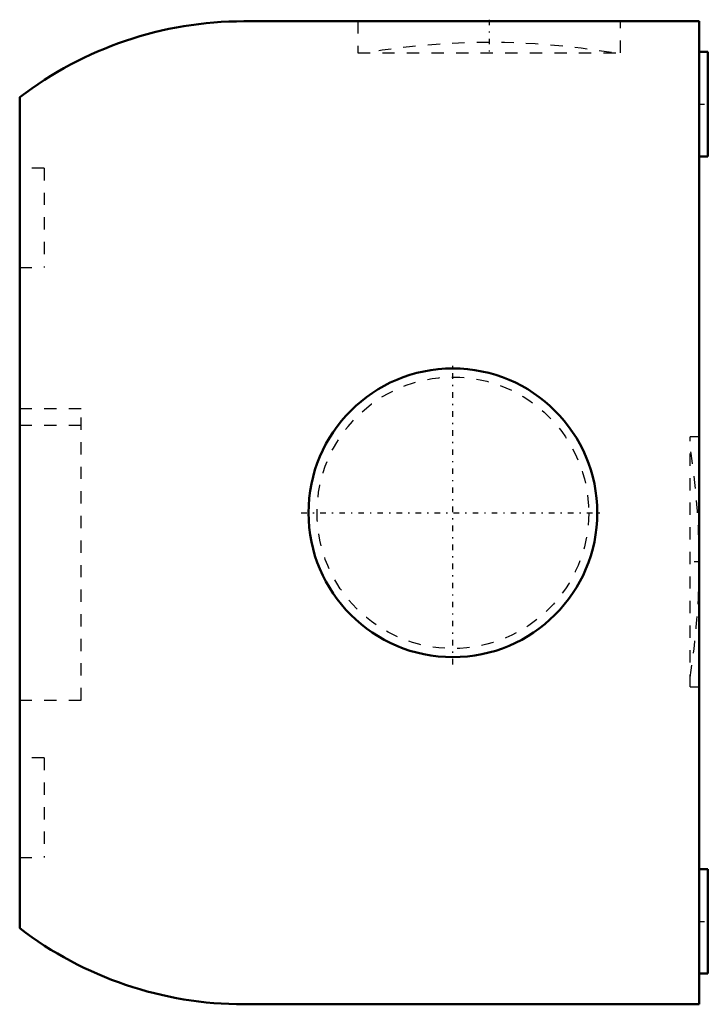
# Model space of a CAD drawing. Header units: millimetres. Extents: x 0 to 56, y -40 to 40.1.
import ezdxf

# ---------------------------------------------------------------- set-up
doc = ezdxf.new("R2010")
doc.units = ezdxf.units.MM
doc.linetypes.add('Center', pattern=[1.5, 0.45, -0.5, 0.05, -0.5])
doc.linetypes.add('Dashed', pattern=[2, 1, -1])
for name, color, linetype, lineweight in [('AM_0', 7, 'Continuous', 30), ('AM_3', 7, 'Dashed', 5), ('AM_7', 7, 'Center', 5)]:
    doc.layers.add(name, color=color, linetype=linetype, lineweight=lineweight)

msp = doc.modelspace()

# ---------------------------------------------------------------- linework, layer by layer
at = {"layer": 'AM_0', "color": 7, "linetype": 'Continuous', "lineweight": 50}
for p, q in [((55.3, 40), (18.25, 40)), ((55.3, -40), (55.3, 40)), ((56, 37.5), (55.3, 37.5)), ((56, 29), (56, 37.5)), ((0, 33.81), (0, -33.81)), ((55.3, 29), (56, 29)), ((56, -29), (55.3, -29)), ((56, -37.5), (56, -29)), ((55.3, -37.5), (56, -37.5)), ((18.25, -40), (55.3, -40))]:
    msp.add_line(p, q, dxfattribs=at)
msp.add_circle((35.25, 0), 11.75, dxfattribs=at)
for centre, start, end in [((18.25, 10), 90, 127.46909), ((18.25, -10), 232.53091, 270)]:
    msp.add_arc(centre, 30, start, end, dxfattribs=at)
at = {"layer": 'AM_3', "color": 6, "linetype": 'Dashed', "lineweight": 25}
for p, q in [((27.511, 40), (27.511, 37.444)), ((48.889, 37.444), (48.889, 40)), ((27.511, 37.444), (48.889, 37.444)), ((2, 28.05), (0, 28.05)), ((2, 28.05), (2, 19.95)), ((0, 19.95), (2, 19.95)), ((0, 8.5), (5, 8.5)), ((5, -15.25), (5, 8.5)), ((0, 7.136), (5, 7.136)), ((55.3, 6.175), (54.55, 6.175)), ((54.55, -14.175), (54.55, 6.175)), ((54.55, -14.175), (55.3, -14.175)), ((0, -15.25), (5, -15.25)), ((2, -19.95), (0, -19.95)), ((2, -19.95), (2, -28.05)), ((0, -28.05), (2, -28.05))]:
    msp.add_line(p, q, dxfattribs=at)
msp.add_circle((35.25, 0), 11.05, dxfattribs=at)
for centre, start, end in [((38.2, -21.724), 80.44959, 99.55041), ((-4.701, -4.05), 0.04775, 9.06205), ((-4.701, -3.95), 350.93795, 359.95225)]:
    msp.add_arc(centre, 60, start, end, dxfattribs=at)
at = {"layer": 'AM_7', "color": 4, "linetype": 'Center', "lineweight": 25}
for p, q in [((38.2, 40.128), (38.2, 37.317)), ((55.265, 33.25), (56.035, 33.25)), ((35.25, -12.338), (35.25, 12.338)), ((22.913, 0), (47.588, 0)), ((55.337, -4), (54.512, -4)), ((55.265, -33.25), (56.035, -33.25))]:
    msp.add_line(p, q, dxfattribs=at)

doc.saveas('drawing.dxf')
